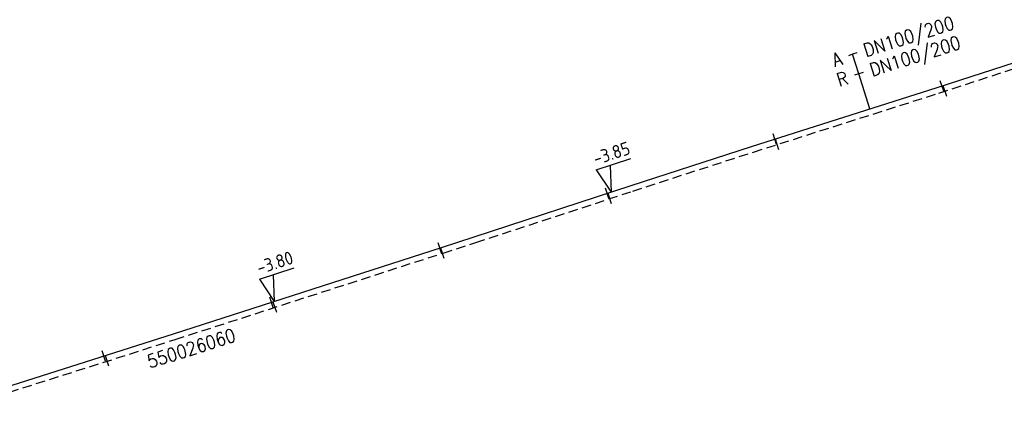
# Model space of a CAD drawing. Header units: millimetres. Extents: x 0 to 118212815, y 0 to 488348790.
# Tile 12 of 143: x 113862106 to 113929225, y 485807358 to 485834163. Entities that reach past the tile are written whole.
import ezdxf
from ezdxf.enums import TextEntityAlignment as Align

# ---------------------------------------------------------------- set-up
doc = ezdxf.new("R2010")
doc.units = ezdxf.units.MM
doc.header["$LTSCALE"] = 200
doc.linetypes.add('HIDDEN2', pattern=[4.7625, 3.175, -1.5875])
for name, color, linetype in [('WW-C-mof', 7, 'Continuous'), ('WW-I-diam', 7, 'Continuous'), ('WW-I-info', 7, 'Continuous'), ('WW-I-NAP', 7, 'Continuous'), ('WW-L-aanvoer', 3, 'Continuous'), ('WW-L-retour', 3, 'HIDDEN2')]:
    doc.layers.add(name, color=color, linetype=linetype)
doc.styles.add('DIN17', font='ROMANS.SHX', dxfattribs={"width": 0.9})
doc.styles.add('ISOCP', font='ISOCP.SHX')

# ---------------------------------------------------------------- blocks, each defined once
blk = doc.blocks.new('LR-mof')
at = {"color": 0, "linetype": 'ByBlock', "lineweight": -2}
blk.add_line((0, -0.75), (0, 0.75), dxfattribs=at)
blk = doc.blocks.new('nap1')
at = {"color": 0, "linetype": 'Continuous', "lineweight": -3}
for p, q in [((-1, 3.5), (0, 0)), ((-1, 3.5), (4, 3.5)), ((1, 3.5), (0, 0))]:
    blk.add_line(p, q, dxfattribs=at)
at = {"color": 0, "linetype": 'Continuous', "lineweight": -3, "style": 'ISOCP'}
for tag, p in [('*1', (1.7, 5)), ('*2', (4, 1.5))]:
    blk.add_attdef(tag, text='', height=1.8, dxfattribs=at).set_placement(p, align=Align.MIDDLE)
blk = doc.blocks.new('LR-DIAB2')
at = {"color": 0, "linetype": 'Continuous', "lineweight": -3}
blk.add_line((0, 5), (0, 7.8), dxfattribs=at)
at = {"color": 0, "lineweight": -3}
blk.add_line((0, 0), (0, 5), dxfattribs=at)
for points in [[(0.61, 7.8), (0, 7.8), (-0.61, 7.8)], [(0.61, 5), (0, 5), (-0.61, 5)]]:
    blk.add_lwpolyline(points, dxfattribs=at)
at = {"color": 1, "lineweight": -3, "style": 'DIN17', "width": 0.9}
for tag, p in [('*1', (-1.61, 7.8)), ('*2', (-1.61, 5.02))]:
    blk.add_attdef(tag, text='', height=1.8, dxfattribs=at).set_placement(p, align=Align.MIDDLE_RIGHT)
for tag, p in [('*11', (1.61, 7.8)), ('*12', (1.61, 5))]:
    blk.add_attdef(tag, text='', height=1.8, dxfattribs=at).set_placement(p, align=Align.MIDDLE_LEFT)
blk = doc.blocks.new('LR-hyp')
at = {"color": 7, "linetype": 'ByBlock', "lineweight": -3, "style": 'DIN17', "width": 0.9}
blk.add_attdef('*1', text='', height=1.8, dxfattribs=at).set_placement((0, 0), align=Align.MIDDLE)
at = {"color": 7, "linetype": 'ByBlock', "lineweight": -2, "style": 'DIN17', "width": 0.9, "flags": 1}
blk.add_attdef('*2', text='', height=1.8, dxfattribs=at).set_placement((0, -5), align=Align.MIDDLE)

msp = doc.modelspace()

# ---------------------------------------------------------------- linework, layer by layer
at = {"layer": 'WW-L-aanvoer'}
for p, q in [((113924643, 485829541), (113932923, 485832240)), ((113911999, 485825530), (113924643, 485829541)), ((113903784, 485822872), (113911999, 485825530)), ((113893082, 485819372), (113903784, 485822872)), ((113890858, 485818655), (113893082, 485819372)), ((113872593, 485812768), (113890858, 485818655)), ((113856757, 485807739), (113872593, 485812768))]:
    msp.add_line(p, q, dxfattribs=at)
at = {"layer": 'WW-L-retour'}
for p, q in [((113924765, 485829160), (113933046, 485831860)), ((113912121, 485825149), (113924765, 485829160)), ((113903908, 485822492), (113912121, 485825149)), ((113893206, 485818991), (113903908, 485822492)), ((113890981, 485818274), (113893206, 485818991)), ((113872715, 485812387), (113890981, 485818274)), ((113856880, 485807358), (113872715, 485812387))]:
    msp.add_line(p, q, dxfattribs=at)

# ---------------------------------------------------------------- block references
at = {"layer": 'WW-C-mof', "linetype": 'Continuous'}
for p, xscale, yscale, zscale, rotation in [((113924977, 485829650), 500.0000000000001, 500.0000000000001, 500.0000000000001, 18.0558), ((113925181, 485829296), 500.0000000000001, 500.0000000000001, 500.0000000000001, 18.0558), ((113913582, 485826032), 499.9999999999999, 499.9999999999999, 499.9999999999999, 17.5986), ((113913742, 485825664), 499.9999999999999, 499.9999999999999, 499.9999999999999, 17.5986), ((113902147, 485822337), 500.0000000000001, 500.0000000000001, 500.0000000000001, 18.1134), ((113902330, 485821976), 500.0000000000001, 500.0000000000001, 500.0000000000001, 18.1134), ((113890742, 485818618), 500.0000000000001, 500.0000000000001, 500.0000000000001, 17.8657), ((113890921, 485818255), 500.0000000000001, 500.0000000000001, 500.0000000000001, 17.8657), ((113879264, 485814918), 500, 500, 500, 17.86564481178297), ((113879511, 485814577), 500, 500, 500, 17.86564481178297), ((113867839, 485811258), 500, 500, 500, 17.61774481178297), ((113868080, 485810915), 500, 500, 500, 17.61774481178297)]:
    msp.add_blockref('LR-mof', p, dxfattribs=dict(at, xscale=xscale, yscale=yscale, zscale=zscale, rotation=rotation))
at = {"layer": 'WW-I-diam', "linetype": 'Continuous', "xscale": 499.9999999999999, "yscale": 499.9999999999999, "zscale": 499.9999999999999, "rotation": 17.59856658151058}
msp.add_blockref('LR-DIAB2', (113920064, 485828089), dxfattribs=at).add_auto_attribs({'*1': 'A', '*11': 'DN100/200', '*2': 'R', '*12': 'DN100/200'})
at = {"layer": 'WW-I-info', "linetype": 'Continuous', "xscale": 500.0000000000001, "yscale": 500.0000000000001, "zscale": 500.0000000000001, "rotation": 17.61776481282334}
msp.add_blockref('LR-hyp', (113873804, 485811779), dxfattribs=at).add_auto_attribs({'*1': '550026060'})
at = {"layer": 'WW-I-NAP', "linetype": 'Continuous'}
ref = msp.add_blockref('nap1', (113902419, 485822426), dxfattribs=dict(at, xscale=500, yscale=500, zscale=500, rotation=18.11344331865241))
ref.add_attrib('*1', '-3.85', dxfattribs={"layer": '0', "color": 1, "linetype": 'Continuous', "lineweight": -3, "height": 900, "rotation": 18.11344, "style": 'ISOCP'}).set_placement((113902450, 485825067), align=Align.MIDDLE)
ref = msp.add_blockref('nap1', (113879457, 485814980), dxfattribs=dict(at, xscale=500, yscale=500, zscale=500, rotation=17.86567353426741))
ref.add_attrib('*1', '-3.80', dxfattribs={"layer": '0', "color": 1, "linetype": 'Continuous', "lineweight": -3, "height": 900, "rotation": 17.86567, "style": 'ISOCP'}).set_placement((113879499, 485817620), align=Align.MIDDLE)

doc.saveas('drawing.dxf')
